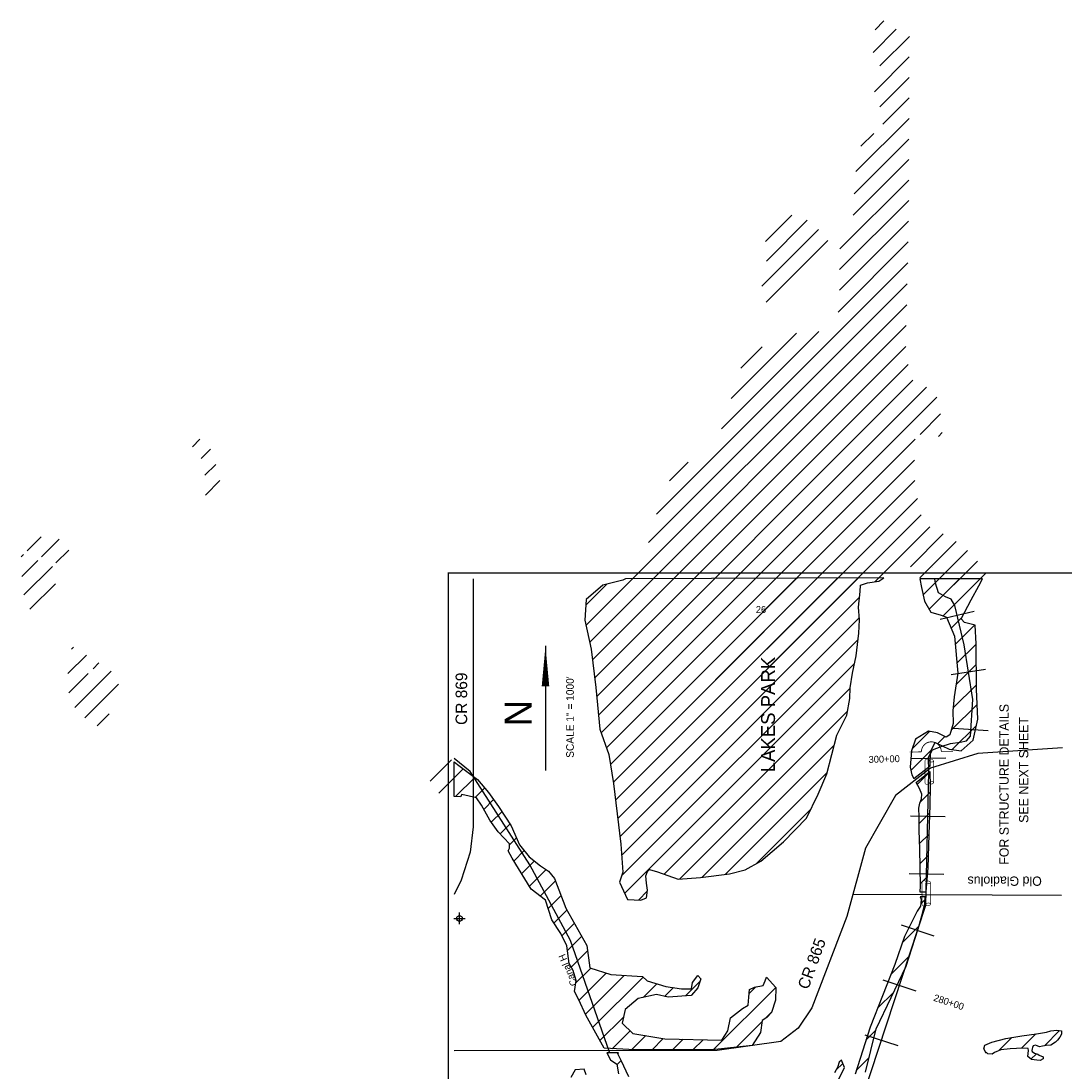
# Model space of a CAD drawing. Extents: x 203699 to 220411, y 773522 to 804778.
# Tile 6 of 7: x 205996 to 215026, y 795695 to 804778. Entities that reach past the tile are written whole.
import ezdxf
from ezdxf.enums import TextEntityAlignment as Align

# ---------------------------------------------------------------- set-up
doc = ezdxf.new("R2010")
doc.units = 0
doc.header["$LTSCALE"] = 1000
doc.header["$PDMODE"] = 34
doc.header["$PDSIZE"] = 50
doc.linetypes.add('STREAM', pattern=[0])
doc.layers.get('0').update_dxf_attribs({"linetype": 'CONTINUOUS'})
for name, color, linetype in [('BORDER', 1, 'CONTINUOUS'), ('MAJROADS', 9, 'CONTINUOUS'), ('SEC', 2, 'CONTINUOUS'), ('STATIONS', 7, 'CONTINUOUS'), ('STRUCTURES', 10, 'CONTINUOUS'), ('TEXT', 7, 'CONTINUOUS'), ('TRUNKS', 5, 'STREAM'), ('WETDBA', 12, 'CONTINUOUS'), ('WETFILL', 8, 'CONTINUOUS')]:
    doc.layers.add(name, color=color, linetype=linetype)

# ---------------------------------------------------------------- blocks, each defined once
blk = doc.blocks.new('RCP')
at = {"color": 0, "const_width": 20}
for points in [[(-354.222645, 202.471435, 0.802976), (-373.838044, 67.139414, 0.802976)], [(-373.838044, 67.139414, 0.489412), (-354.222645, -97.528565, 0.489412)], [(-354.222645, -97.528565, 0.606659), (-373.838044, 67.139414, 0.606659)], [(415.392754, 67.139414, 0.606659), (395.777355, -97.528565, 0.606659)], [(415.392754, 67.139414, 0.802976), (395.777355, 202.471435, 0.802976)], [(395.777355, -97.528565, 0.489412), (415.392754, 67.139414, 0.489412)]]:
    blk.add_lwpolyline(points, format="xyb", dxfattribs=at)
for points in [[(395.777355, 202.471435), (-354.222645, 202.471435)], [(-354.222645, -97.528565), (395.777355, -97.528565)]]:
    blk.add_lwpolyline(points, dxfattribs=at)
blk = doc.blocks.new('WEIR')
at = {"layer": 'STRUCTURES', "color": 0, "const_width": 30}
blk.add_lwpolyline([(13.092958, 760.705662), (13.092958, 358.309611, -1), (13.092958, -331.690389), (13.092958, -734.086439)], format="xyb", dxfattribs=at)
blk = doc.blocks.new('*X')
at = {"color": 0}
for p, q in [((213383.1, 804701.1), (213459.9, 804778)), ((213365.5, 804506.8), (213566, 804707.3)), ((213425.9, 804390.4), (213680.1, 804644.5)), ((213378, 804165.7), (213679.3, 804467.1)), ((213424.8, 804035.7), (213678.6, 804289.6)), ((213450.3, 803884.4), (213677.9, 804112.1)), ((213217.5, 803474.8), (213677.2, 803934.6)), ((213260.8, 803694.9), (213371.2, 803805.4)), ((213201.7, 803282.3), (213676.5, 803757.1)), ((213193, 803096.9), (213675.8, 803579.6)), ((213079.1, 802806.1), (213675.1, 803402.1)), ((213077, 802627.3), (213674.4, 803224.6)), ((212435.7, 802869.9), (212664.6, 803098.8)), ((212444.1, 802701.5), (212797.3, 803054.7)), ((213076.9, 802450.4), (213673.7, 803047.2)), ((212402.5, 802483.1), (212894.4, 802975.1)), ((212442.1, 802345.9), (212974.4, 802878.2)), ((213062.7, 802259.4), (213669.9, 802866.6)), ((211492.9, 800512.9), (213665.7, 802685.7)), ((211423.5, 800266.7), (213661.6, 802504.8)), ((210884.2, 799550.6), (213657.5, 802323.9)), ((210915.7, 799405.3), (213653.4, 802143)), ((212054.4, 801251.1), (212895.5, 802092.2)), ((212137.5, 801511), (212703.5, 802077)), ((210940, 799252.8), (213649.2, 801962.1)), ((212223.4, 801773.7), (212408, 801958.3)), ((210959.1, 799095.1), (213670.2, 801806.2)), ((210976.2, 798935.5), (213710.5, 801669.7)), ((210991.1, 798773.6), (213827.7, 801610.2)), ((211014.2, 798619.9), (213918.6, 801524.4)), ((213773, 801201.9), (213950.6, 801379.5)), ((213932, 801184.2), (213965, 801217.1)), ((207478.1, 801094.2), (207543.3, 801159.4)), ((211061.2, 798490.1), (213730.3, 801159.2)), ((207554, 800993.3), (207635.3, 801074.6)), ((211095.4, 798347.6), (213725.6, 800977.8)), ((211604.1, 800800.8), (211765.4, 800962.1)), ((207585.3, 800847.9), (207680, 800942.6)), ((207590.9, 800676.7), (207716.2, 800802)), ((211119.5, 798194.9), (213728.6, 800804)), ((211138.8, 798037.4), (213749.5, 800648.1)), ((211157.7, 797879.6), (213783.4, 800505.2)), ((213382.6, 799927.6), (213857.7, 800402.7)), ((206048.3, 800194.7), (206169, 800315.5)), ((213688.6, 800056.9), (213973.5, 800341.8)), ((206173.1, 800142.8), (206325, 800294.7)), ((213769.8, 799961.3), (214084.7, 800276.2)), ((205996, 800142.4), (206017.7, 800164.1)), ((206298, 800090.9), (206408.5, 800201.4)), ((213799.2, 799813.9), (214183.8, 800198.5)), ((206002.2, 799971.9), (206142.5, 800112.2)), ((206019.9, 799812.8), (206267.4, 800060.3)), ((213851.9, 799689.9), (214268.5, 800106.5)), ((210884.2, 799550.6), (211286.4, 799952.8)), ((210915.7, 799405.3), (211463.9, 799953.6)), ((210940, 799252.8), (211641.4, 799954.3)), ((210959.1, 799095.1), (211818.9, 799955)), ((210976.2, 798935.5), (211996.4, 799955.7)), ((210991.1, 798773.6), (212173.9, 799956.4)), ((211014.2, 798619.9), (212351.4, 799957.1)), ((211061.2, 798490.1), (212528.8, 799957.8)), ((211095.4, 798347.6), (212706.3, 799958.5)), ((211119.5, 798194.9), (212883.8, 799959.2)), ((211138.8, 798037.4), (213061.3, 799959.9)), ((211157.7, 797879.6), (213238.8, 799960.6)), ((213382.6, 799927.6), (213416.3, 799961.4)), ((213799.2, 799813.9), (213938.3, 799953.1)), ((213851.9, 799689.9), (214114.9, 799952.8)), ((213971.5, 799632.7), (214341.6, 800002.8)), ((213971.5, 799632.7), (214291.4, 799952.6)), ((206073.6, 799689.7), (206294.3, 799910.4)), ((210882.1, 799725.3), (211062.3, 799905.4)), ((210882.1, 799725.3), (211062.3, 799905.4)), ((211176.6, 797721.7), (213248.7, 799793.7)), ((211176.6, 797721.7), (213248.7, 799793.7)), ((211191.2, 797559.5), (213247.2, 799615.5)), ((211191.2, 797559.5), (213247.2, 799615.5)), ((214041.5, 799525.9), (214135.5, 799620)), ((214041.5, 799525.9), (214135.5, 799620)), ((214076.7, 799384.3), (214245.8, 799553.4)), ((214076.7, 799384.3), (214245.8, 799553.4)), ((211190.4, 797381.9), (213236.7, 799428.2)), ((211190.4, 797381.9), (213236.7, 799428.2)), ((206433.9, 799342.9), (206451.5, 799360.5)), ((214091.5, 799222.4), (214256.7, 799387.6)), ((214091.5, 799222.4), (214256.7, 799387.6)), ((206400.3, 799132.5), (206561.2, 799293.4)), ((206619.3, 799174.8), (206670.5, 799226)), ((211217.7, 797232.4), (213206.4, 799221.1)), ((211217.7, 797232.4), (213206.4, 799221.1)), ((206410.7, 798966.1), (206577.7, 799133.2)), ((206460.6, 798839.3), (206774.7, 799153.4)), ((214083.6, 799037.7), (214258.2, 799212.2)), ((214083.6, 799037.7), (214258.2, 799212.2)), ((206549, 798750.9), (206838.5, 799040.4)), ((214058.6, 798836), (214259.6, 799036.9)), ((214058.6, 798836), (214259.6, 799036.9)), ((211558.8, 797396.8), (213167.5, 799005.5)), ((211558.8, 797396.8), (213167.5, 799005.5)), ((214041.6, 798642.1), (214265.9, 798866.5)), ((214041.6, 798642.1), (214265.9, 798866.5)), ((206656.2, 798681.4), (206759.7, 798784.8)), ((211695.3, 797356.5), (213145.5, 798806.7)), ((211695.3, 797356.5), (213145.5, 798806.7)), ((214051.4, 798475.1), (214259.4, 798683.2)), ((214051.4, 798475.1), (214259.4, 798683.2)), ((213703.6, 798480.9), (213855.2, 798632.5)), ((213703.6, 798480.9), (213855.2, 798632.5)), ((213924.5, 798525), (213987.2, 798587.7)), ((213924.5, 798525), (213987.2, 798587.7)), ((211884.8, 797369.2), (213030.5, 798514.9)), ((211884.8, 797369.2), (213030.5, 798514.9)), ((213692.8, 798293.3), (213869.7, 798470.2)), ((213692.8, 798293.3), (213869.7, 798470.2)), ((209536.4, 798202.8), (209720.9, 798387.3)), ((209610, 798099.6), (209820.1, 798309.7)), ((209742.3, 798231.9), (209820.1, 798309.7)), ((209755.3, 798068.1), (209921.4, 798234.2)), ((209755.3, 798068.1), (209921.4, 798234.2)), ((212087.1, 797394.7), (212970.4, 798278)), ((212087.1, 797394.7), (212970.4, 798278)), ((213748.6, 798172.4), (213857.9, 798281.7)), ((213748.6, 798172.4), (213857.9, 798281.7)), ((209923.6, 798059.7), (210007.4, 798143.4)), ((209923.6, 798059.7), (210007.4, 798143.4)), ((209998.4, 797957.7), (210083.8, 798043.1)), ((209998.4, 797957.7), (210083.8, 798043.1)), ((213771.4, 798018.4), (213858.8, 798105.7)), ((213771.4, 798018.4), (213858.8, 798105.7)), ((212360.5, 797491.4), (212825.9, 797956.8)), ((212360.5, 797491.4), (212825.9, 797956.8)), ((210064, 797846.5), (210155.7, 797938.2)), ((210064, 797846.5), (210155.7, 797938.2)), ((213765.3, 797835.6), (213854.3, 797924.5)), ((213765.3, 797835.6), (213854.3, 797924.5)), ((210140.2, 797745.9), (210226.3, 797832.1)), ((210140.2, 797745.9), (210226.3, 797832.1)), ((210221.6, 797650.6), (210282.5, 797711.5)), ((210221.6, 797650.6), (210282.5, 797711.5)), ((213768.7, 797662.2), (213848.1, 797741.6)), ((213768.7, 797662.2), (213848.1, 797741.6)), ((210258.6, 797510.8), (210349.4, 797601.6)), ((210258.6, 797510.8), (210349.4, 797601.6)), ((210326.3, 797401.7), (210436.6, 797512)), ((210326.3, 797401.7), (210436.6, 797512)), ((213772.7, 797489.4), (213842, 797558.6)), ((213772.7, 797489.4), (213842, 797558.6)), ((210394, 797292.7), (210538.1, 797436.7)), ((210394, 797292.7), (210538.1, 797436.7)), ((210486.8, 797208.6), (210618.8, 797340.7)), ((210486.8, 797208.6), (210618.8, 797340.7)), ((213776, 797315.8), (213831.6, 797371.5)), ((213776, 797315.8), (213831.6, 797371.5)), ((211336, 797174), (211415.3, 797253.3)), ((211336, 797174), (211415.3, 797253.3)), ((210556.1, 797101.2), (210667.6, 797212.6)), ((210556.1, 797101.2), (210667.6, 797212.6)), ((213778.9, 797142), (213816.2, 797179.3)), ((213778.9, 797142), (213816.2, 797179.3)), ((210605.9, 796974.2), (210718.5, 797086.8)), ((210605.9, 796974.2), (210718.5, 797086.8)), ((210674.1, 796865.6), (210782.1, 796973.6)), ((210674.1, 796865.6), (210782.1, 796973.6)), ((213618.3, 796804.6), (213762.9, 796949.2)), ((213618.3, 796804.6), (213762.9, 796949.2)), ((210722.8, 796737.6), (210845.6, 796860.4)), ((210722.8, 796737.6), (210845.6, 796860.4)), ((210755.2, 796593.2), (210896.2, 796734.2)), ((210755.2, 796593.2), (210896.2, 796734.2)), ((213520.2, 796529.7), (213680.9, 796690.4)), ((213520.2, 796529.7), (213680.9, 796690.4)), ((210793.6, 796454.8), (210924.3, 796585.5)), ((210793.6, 796454.8), (210924.3, 796585.5)), ((210823.2, 796307.6), (211057.5, 796541.9)), ((210823.2, 796307.6), (211057.5, 796541.9)), ((210877.8, 796185.4), (211214.2, 796521.8)), ((210877.8, 796185.4), (211214.2, 796521.8)), ((210940.3, 796071.2), (211376.6, 796507.5)), ((210940.3, 796071.2), (211376.6, 796507.5)), ((211377.6, 796331.7), (211495.4, 796449.5)), ((211377.6, 796331.7), (211495.4, 796449.5)), ((211563, 796340.3), (211639.5, 796416.8)), ((211563, 796340.3), (211639.5, 796416.8)), ((211743.5, 796344), (211868.4, 796468.9)), ((211743.5, 796344), (211868.4, 796468.9)), ((211986.6, 795880), (212524.6, 796418)), ((211986.6, 795880), (212524.6, 796418)), ((212294.4, 796364.6), (212353, 796423.2)), ((212294.4, 796364.6), (212353, 796423.2)), ((213405.5, 796238.2), (213544.7, 796377.5)), ((213405.5, 796238.2), (213544.7, 796377.5)), ((211003.4, 795957.5), (211207.9, 796162)), ((211003.4, 795957.5), (211207.9, 796162)), ((212428.9, 796145.5), (212488.1, 796204.8)), ((212428.9, 796145.5), (212488.1, 796204.8)), ((211110.7, 795888), (211265.4, 796042.7)), ((211110.7, 795888), (211265.4, 796042.7)), ((212184.9, 795901.6), (212406.2, 796122.8)), ((212184.9, 795901.6), (212406.2, 796122.8)), ((213304.3, 795960.3), (213388, 796043.9)), ((213304.3, 795960.3), (213388, 796043.9)), ((214847.4, 795912.4), (214979.6, 796044.6)), ((214847.4, 795912.4), (214979.6, 796044.6)), ((211279.4, 795880), (211400.7, 796001.3)), ((211279.4, 795880), (211400.7, 796001.3)), ((211454.8, 795878.6), (211551.5, 795975.3)), ((211454.8, 795878.6), (211551.5, 795975.3)), ((211631.6, 795878.6), (211722.5, 795969.5)), ((211631.6, 795878.6), (211722.5, 795969.5)), ((211808.4, 795878.6), (211895.3, 795965.5)), ((211808.4, 795878.6), (211895.3, 795965.5)), ((214450.1, 795868.7), (214565.4, 795983.9)), ((214450.1, 795868.7), (214565.4, 795983.9)), ((214651, 795892.8), (214774.7, 796016.5)), ((214651, 795892.8), (214774.7, 796016.5)), ((211066.4, 795843.7), (211074.1, 795851.4)), ((211066.4, 795843.7), (211074.1, 795851.4)), ((211151.5, 795752), (211186.5, 795787)), ((211151.5, 795752), (211186.5, 795787)), ((213220.3, 795699.5), (213330.6, 795809.9)), ((213220.3, 795699.5), (213330.6, 795809.9)), ((214731.4, 795796.4), (214779, 795844)), ((214731.4, 795796.4), (214779, 795844)), ((213045.2, 795701.2), (213104, 795760)), ((213045.2, 795701.2), (213104, 795760))]:
    blk.add_line(p, q, dxfattribs=at)

msp = doc.modelspace()

# ---------------------------------------------------------------- linework, layer by layer
at = {"layer": 'BORDER', "color": 0, "const_width": 10}
msp.add_lwpolyline([(220152.3, 784002.6), (220152.3, 800002.6), (209692.3, 800002.6), (209692.3, 784002.6)], close=True, dxfattribs=at)
at = {"layer": 'MAJROADS', "color": 0}
for p, q in [((215004.9, 798491.1), (214270.9, 798440.6)), ((214270.9, 798440.6), (213863.9, 798314.9)), ((213863.9, 798314.9), (213559.7, 798078.2)), ((213559.7, 798078.2), (213419.3, 797829.8)), ((213419.3, 797829.8), (213301.3, 797623.1)), ((213301.3, 797623.1), (213139.4, 797031.2)), ((213139.4, 797031.2), (212837.5, 796242.8)), ((212837.5, 796242.8), (212717.8, 796066.2)), ((212717.8, 796066.2), (212568.7, 795949.8)), ((212568.7, 795949.8), (212018.4, 795873.5)), ((212018.4, 795873.5), (209742.3, 795868.5))]:
    msp.add_line(p, q, dxfattribs=at)
for points in [[(209907.1, 799952.6), (209907.2, 799718.5), (209907, 797808.5), (209882.5, 797588.1), (209803.4, 797345.9), (209742.3, 797220.8)], [(213192.6, 797225.9), (214995.5, 797216.7)]]:
    msp.add_lwpolyline(points, dxfattribs=at)
at = {"layer": 'SEC', "color": 0}
msp.add_point((209789.1, 797014.9), dxfattribs=at)
at = {"layer": 'STATIONS', "color": 0}
for p, q in [((213882.5, 800052.3), (213882.6, 800052.3)), ((213947.4, 799603.6), (214239.4, 799672.6)), ((214093.3, 799638.1), (214093.4, 799638.1)), ((214042.9, 799124.7), (214339.3, 799171.5)), ((214191.1, 799148.1), (214191.1, 799148.1)), ((214061.8, 798661.9), (214361.1, 798641.5)), ((214211.4, 798651.7), (214211.5, 798651.7)), ((213695.3, 798397.2), (213995.3, 798402.6)), ((213845.2, 798399.9), (213845.3, 798399.9)), ((213689, 797903.3), (213988.9, 797896.7)), ((213838.9, 797900), (213839, 797900)), ((213678.1, 797403.4), (213978, 797396.8)), ((213828, 797400.1), (213828.1, 797400.1)), ((213608, 796958.6), (213893, 796864.7)), ((213750.4, 796911.7), (213750.5, 796911.7)), ((213451.6, 796483.7), (213736.6, 796389.8)), ((213594, 796436.8), (213594.1, 796436.7)), ((213295.2, 796008.8), (213580.2, 795914.9)), ((213437.6, 795961.9), (213437.7, 795961.8))]:
    msp.add_line(p, q, dxfattribs=at)
at = {"layer": 'TEXT', "color": 0}
msp.add_line((210532.5, 799373.4), (210532.5, 798293.4), dxfattribs=at)
msp.add_lwpolyline([(210532.5, 799373.4, 0, 65.7, 0), (210532.5, 799021.2, 65.7, 65.7, 0)], format="xyseb", dxfattribs=at)
at = {"layer": 'TRUNKS', "color": 0}
for points in [[(213210.1, 795270.6), (213822.1, 797129.1), (213847.4, 798284.1), (213845.1, 798410.7), (213880, 798471.9), (213954.2, 798502.5), (214037.1, 798526.6), (214120.1, 798539.8), (214174.7, 798550.7), (214207.4, 798592.2), (214229, 798908.8), (214154.4, 799380.4), (214073.3, 799723.1), (214042.7, 799775.4), (213992.5, 799797.2), (213931.3, 799829.9), (213907.2, 799915.1), (213900.4, 799952.6)], [(211086.9, 795857.1), (210747.6, 796825.2), (210396, 797477.4), (209880.6, 798285.6), (209742.3, 798397.9)]]:
    msp.add_lwpolyline(points, dxfattribs=at)
at = {"layer": 'WETDBA', "color": 0}
for points in [[(211225.9, 799952.6), (211202, 799939.5), (211027.4, 799897), (210885.1, 799774.2), (210874.3, 799596.3), (210929, 799343.9), (210969.2, 799011), (211002.2, 798652.9), (211081.9, 798432.9), (211121.5, 798182.4), (211184.2, 797658), (211201.4, 797415.5), (211173.2, 797329.3), (211242.8, 797177.5), (211356.4, 797173.2), (211406.2, 797192.6), (211416.2, 797259.1), (211406.6, 797321.2), (211400.9, 797383.7), (211416.2, 797422), (211430.8, 797438.1), (211500.8, 797416.8), (211679.1, 797355.5), (211872.2, 797367.6), (212123.3, 797399.3), (212259, 797435.6), (212395.6, 797510.6), (212591.4, 797677.9), (212788.9, 797880.7), (212890.7, 798089.9), (212967.4, 798266), (213052.1, 798599.9), (213139.6, 798773.4), (213165.1, 798916.2), (213167.6, 799010.8), (213187.1, 799136.6), (213221, 799285.2), (213242.5, 799481.2), (213248.5, 799598.5), (213240.4, 799707.9), (213253.5, 799843.9), (213257.7, 799898.5), (213318.5, 799917), (213415.6, 799933.1), (213460.4, 799961.5)], [(213771.1, 799953.3), (213783.9, 799876.1), (213812.3, 799760.6), (213866.3, 799664), (213956.1, 799638.1), (214001.9, 799621.9), (214070, 799456.9), (214099.3, 799137.7), (214066.9, 798931), (214056.4, 798809.7), (214058.1, 798699.8), (214030.5, 798603.2), (213996.9, 798582.8), (213923.7, 798619.8), (213845.7, 798634.2), (213733.6, 798566.6), (213697.6, 798463.7), (213686.3, 798323.8), (213700.4, 798257.1), (213717.8, 798226.5), (213858.6, 798334.2), (213864.2, 798459.2), (213901.9, 798535.6), (214024.6, 798478.4), (214128.1, 798465.7), (214230.6, 798556.8), (214271.8, 798737.5), (214259.9, 798999.4), (214256.7, 799389.7), (214248.4, 799552.8), (214157.4, 799573.8), (214128, 799605.3), (214213.2, 799770.5), (214280.4, 799892), (214313.9, 799952.6)], [(209742.3, 798068.3), (209742.3, 798369.8), (209770.8, 798346.5), (209943.8, 798217.5), (210040.1, 798105.3), (210125.5, 797983.6), (210237, 797816), (210308.3, 797652.1), (210392.7, 797548.3), (210488.2, 797469.4), (210558.4, 797423.4), (210611.3, 797360.4), (210709, 797103.6), (210890.2, 796781), (210914.8, 796588.6), (211096.7, 796529.1), (211371.7, 796512.1), (211412.6, 796473.7), (211573.4, 796426.7), (211709.2, 796406.4), (211795.1, 796406.9), (211804.7, 796460.3), (211849.8, 796519.8), (211876.2, 796492.5), (211850.8, 796415.6), (211794.2, 796351.1), (211791.3, 796347.6), (211594.9, 796333.1), (211494, 796356), (211333.6, 796322.5), (211223, 796227.7), (211195.5, 796107.7), (211289.2, 796020.5), (211563.5, 795973.2), (212056.9, 795961.7), (212109.4, 796041.8), (212133.8, 796154.7), (212237.8, 796235.5), (212287, 796264.6), (212291.7, 796334.3), (212297.6, 796400.6), (212339.7, 796421.1), (212416.6, 796433.2), (212431.8, 796475.2), (212443.5, 796506.3), (212524.6, 796418.2), (212521.8, 796306.3), (212486.7, 796200.4), (212447.1, 796156.7), (212407.6, 796132.5), (212392.7, 796029), (212319.8, 795916.2), (211973.4, 795878.6), (211308.8, 795878.6), (211040.1, 795891.3), (210881, 796178.3), (210822, 796310.5), (210782.2, 796381.9), (210797.1, 796477.6), (210772.1, 796564.8), (210736.4, 796624.8), (210718.1, 796776.9), (210664.8, 796884.2), (210586.6, 797003.9), (210533.8, 797172.5), (210409.2, 797268.2), (210243.6, 797535), (210211, 797599.1), (210220.9, 797624), (210221.9, 797658.8), (210123.2, 797764), (210050.8, 797864.9), (209977.7, 797994.4), (209934.8, 798057.2), (209809.9, 798085.6), (209798.1, 798067.8)], [(213820.9, 797242.7), (213773.9, 797242.9), (213776.3, 797297.5), (213770.3, 797617.2), (213764.7, 797776.1), (213766, 797894.3), (213760.8, 797969.4), (213769.1, 798012.6), (213783.7, 798050.2), (213788.2, 798091.1), (213767, 798140), (213737.8, 798191.4), (213857.9, 798284.8), (213859.8, 798158.2), (213856.6, 797993.4), (213848.2, 797742.1), (213838.4, 797453.2), (213821.4, 797249.1)], [(214344.5, 795849), (214325.4, 795886.6), (214333.4, 795917.7), (214392.4, 795943.2), (214513.8, 795975.5), (214652.6, 795998.2), (214779.5, 796017.2), (214866.1, 796029.5), (214903.5, 796042.7), (214956.5, 796048.4), (214995.2, 796042), (214995.8, 796013.2), (214980.4, 795986.9), (214960.9, 795962.3), (214944.6, 795943.9), (214902.4, 795919.3), (214862, 795914.6), (214832.9, 795910.3), (214804.6, 795904.3), (214785.7, 795914), (214771.2, 795918.4), (214749.4, 795912.9), (214743.6, 795898.6), (214742.3, 795885.5), (214740.2, 795873.4), (214742.6, 795864.9), (214763.3, 795850.4), (214790.1, 795839.6), (214802.3, 795832.7), (214838.2, 795816.6), (214836.6, 795799.4), (214811.6, 795785.9), (214781.3, 795787.4), (214735.1, 795793.2), (214704.1, 795820.4), (214710, 795873.5), (214708.1, 795891), (214661.6, 795893.4), (214550.8, 795886.9), (214469.7, 795876.9), (214415.8, 795854.3), (214395.9, 795841.3), (214358.7, 795843.6), (214344.2, 795858.3)]]:
    msp.add_lwpolyline(points, close=True, dxfattribs=at)
for points in [[(213299.8, 795683.7), (213391.7, 796059.1), (213652, 796600.6), (213755.9, 796923.5), (213787, 797037.7), (213813.4, 797141.4), (213818, 797202.7), (213774.4, 797202.9), (213781.1, 797177.6), (213777.7, 797121.3), (213747.1, 797076.6), (213710.8, 797003.8), (213636.6, 796858.5), (213553.9, 796615.3), (213341.4, 796075.4), (213210.3, 795668.7)], [(211252.4, 795644.6), (211187.1, 795785.7), (211157, 795842.8), (211163.5, 795851.6), (211062.2, 795851.4), (211095, 795792.2), (211151.1, 795754.8), (211163.5, 795670.4)], [(213062.1, 795608.2), (213119, 795725.7), (213091.7, 795788.1), (213072.2, 795770.7), (213057.8, 795725), (213033.4, 795678.8)], [(210885.7, 795660.5), (210868.3, 795710.6), (210788.1, 795703.8), (210752.1, 795639.9)]]:
    msp.add_lwpolyline(points, dxfattribs=at)

# ---------------------------------------------------------------- block references
at = {"layer": 'STRUCTURES', "color": 0, "xscale": 0.25, "yscale": 0.25, "zscale": 0.25}
for name, p, rotation in [('WEIR', (213873.5, 798452.8), 90.51856801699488), ('RCP', (213865.9, 798278.2), 90), ('RCP', (213839.8, 797226.5), 90)]:
    msp.add_blockref(name, p, dxfattribs=dict(at, rotation=rotation))
at = {"layer": 'WETFILL', "color": 0}
msp.add_blockref('*X', (0, 0), dxfattribs=at)
msp.add_blockref('*X', (0, 0), dxfattribs=at)
msp.add_blockref('*X', (0, 0), dxfattribs=at)
msp.add_blockref('*X', (0, 0), dxfattribs=at)
msp.add_blockref('*X', (0, 0), dxfattribs=at)
msp.add_blockref('*X', (0, 0), dxfattribs=at)
msp.add_blockref('*X', (0, 0), dxfattribs=at)
msp.add_blockref('*X', (0, 0), dxfattribs=at)
msp.add_blockref('*X', (0, 0), dxfattribs=at)
msp.add_blockref('*X', (0, 0), dxfattribs=at)

# ---------------------------------------------------------------- texts
at = {"layer": 'STATIONS', "color": 0}
for s, height, rotation, p in [('320+00', 0.04, 279.97168, (213882.7, 800052.3)), ('310+00', 0.04, 278.99081, (214191.2, 799148.1)), ('300+00', 60, 1.59492, (213463.1, 798363.5)), ('300+00', 0.04, 271.03319, (213845.4, 798399.9)), ('290+00', 0.04, 88.74594, (213827.9, 797400.1)), ('280+00', 0.04, 71.77222, (213594, 796436.8)), ('280+00', 60, 341.77222, (214011.6, 796261.9))]:
    msp.add_text(s, height=height, rotation=rotation, dxfattribs=at).set_placement(p, align=Align.CENTER)
at = {"layer": 'TEXT', "color": 0}
msp.add_text('26', height=60, dxfattribs=at).set_placement((212396.5, 799656.9), align=Align.CENTER)
for s, height, rotation, p in [('LAKES PARK', 120, 90, (212517.8, 798278.8)), ('CR 869', 100, 90, (209855, 798688.6)), ('FOR STRUCTURE DETAILS', 80, 90, (214539.3, 797479.2)), ('SEE NEXT SHEET', 80, 90, (214709.1, 797841.2)), ('Old Gladiolus', 80, 180, (214825.6, 797377.2)), ('CR 865', 100, 70, (212804.6, 796393.7))]:
    msp.add_text(s, height=height, rotation=rotation, dxfattribs=at).set_placement(p)
for s, height, rotation, p in [('SCALE 1" = 1000\'', 65.734, 90, (210777.4, 798756.7)), ('N', 234.8, 270, (210178.5, 798790))]:
    msp.add_text(s, height=height, rotation=rotation, dxfattribs=at).set_placement(p, align=Align.CENTER)
at = {"layer": 'TRUNKS', "color": 0}
msp.add_text('Canal H', height=60, rotation=112.28934, dxfattribs=at).set_placement((210808.9, 796444.8))

doc.saveas('drawing.dxf')
